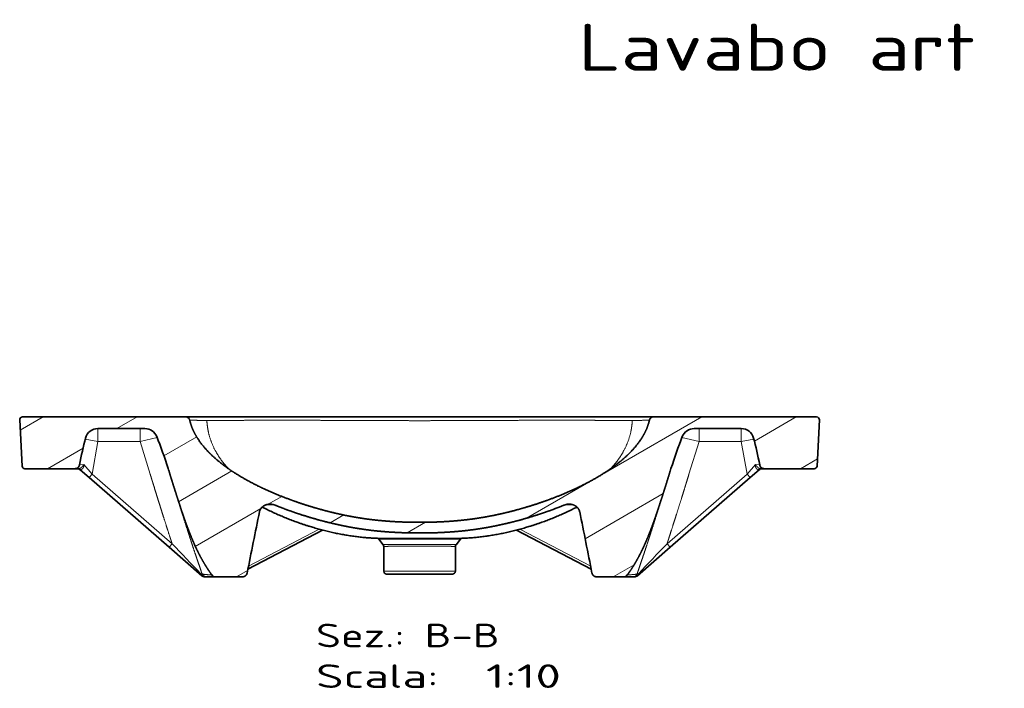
# Model space of a CAD drawing. Extents: x 34 to 271, y 18 to 194.
# Tile 2 of 4: x 48 to 152, y 123 to 194. Entities that reach past the tile are written whole.
import ezdxf
from ezdxf.enums import TextEntityAlignment as Align

# ---------------------------------------------------------------- set-up
doc = ezdxf.new("R2010")
doc.units = 0
doc.layers.get('0').update_dxf_attribs({"lineweight": 13})
doc.styles.get("Standard").update_dxf_attribs({"font": 'isocp.shx'})

# ---------------------------------------------------------------- blocks, each defined once
blk = doc.blocks.new('BLOCK19')
at = {"color": 7, "lineweight": 13}
blk.add_text('Lavabo art 5235 85x48', height=5, dxfattribs=at).set_placement((0, -6.94), (91.08, -6.94), align=Align.FIT)
blk = doc.blocks.new('BLOCK29')
at = {"color": 7, "lineweight": 13}
for s, p, p2 in [('Sez.: B-B', (-110, -244.7), (85.2, -244.7)), ('Scala:', (-110, -287.9), (20.1, -287.9)), ('  1:10', (20.1, -287.9), (150.2, -287.9))]:
    blk.add_text(s, height=25, dxfattribs=at).set_placement(p, p2, align=Align.FIT)
blk = doc.blocks.new('BLOCK30')
at = {"color": 7, "lineweight": 35}
for p, q in [((-229.5, 0), (0, 0)), ((0, 0), (229.5, 0)), ((-422.3, -52.2), (-424.8, -3.2)), ((-421.8, 0), (-248.2, 0)), ((421.8, 0), (248.2, 0)), ((422.3, -52.2), (424.8, -3.2)), ((-291.8, -12.4), (-341.8, -12.4)), ((291.8, -12.4), (341.8, -12.4)), ((-419.3, -55), (-366.3, -55)), ((419.3, -55), (366.3, -55)), ((-351.2, -64.5), (-266.2, -138.5)), ((351.2, -64.5), (266.2, -138.5)), ((-103, -120.3), (-182.4, -161.8)), ((103, -120.3), (182.4, -161.8)), ((-266.2, -138.5), (-231.4, -168.8)), ((-38, -164), (-38, -137.7)), ((38, -164), (38, -137.7)), ((231.4, -168.8), (266.2, -138.5)), ((-35, -167), (0, -167)), ((-28, -167), (0, -167)), ((35, -167), (0, -167)), ((-216.3, -170), (-188.7, -170)), ((216.3, -170), (188.7, -170))]:
    blk.add_line(p, q, dxfattribs=at)
at = {"color": 7, "lineweight": 35, "ltscale": 0.468763}
for p, q in [((229.5, 0), (248.2, 0)), ((-248.2, 0), (-229.5, 0))]:
    blk.add_line(p, q, dxfattribs=at)
at = {"color": 7, "lineweight": 13, "ltscale": 0.339183}
for p, q in [((-341.8, -12.4), (-341.8, -26)), ((-297, -12.4), (-297, -26)), ((297, -12.4), (297, -26)), ((341.8, -12.4), (341.8, -26))]:
    blk.add_line(p, q, dxfattribs=at)
at = {"color": 7, "lineweight": 13, "ltscale": 0.340298}
for p, q in [((-355.2, -23.6), (-341.8, -26)), ((355.2, -23.6), (341.8, -26))]:
    blk.add_line(p, q, dxfattribs=at)
at = {"color": 7, "lineweight": 13}
for p, q in [((-341.8, -26), (-347.9, -60.7)), ((-297, -26), (-341.8, -26)), ((-286.2, -60.9), (-297, -26)), ((286.2, -60.9), (297, -26)), ((297, -26), (341.8, -26)), ((341.8, -26), (347.9, -60.7)), ((-347.9, -60.7), (-262.9, -134.7)), ((347.9, -60.7), (262.9, -134.7)), ((-106.6, -119.3), (-181.8, -158.6)), ((106.6, -119.3), (181.8, -158.6)), ((-38, -164), (0, -164)), ((38, -164), (0, -164))]:
    blk.add_line(p, q, dxfattribs=at)
at = {"color": 7, "lineweight": 13, "ltscale": 0.46654}
for p, q in [((-297, -26), (-278.8, -21.9)), ((278.8, -21.9), (297, -26))]:
    blk.add_line(p, q, dxfattribs=at)
at = {"color": 7, "lineweight": 13, "ltscale": 0.113061}
for p, q in [((-361.3, -50.9), (-356.8, -50.6)), ((356.8, -50.6), (361.3, -50.9))]:
    blk.add_line(p, q, dxfattribs=at)
at = {"color": 7, "lineweight": 13, "ltscale": 0.337158}
for p, q in [((-347.9, -60.7), (-356.8, -50.6)), ((347.9, -60.7), (356.8, -50.6))]:
    blk.add_line(p, q, dxfattribs=at)
at = {"color": 7, "lineweight": 35, "ltscale": 0.102401}
blk.add_line((-366.3, -55), (-362.2, -55), dxfattribs=at)
at = {"color": 7, "lineweight": 35, "ltscale": 0.315659}
for p, q in [((-360.7, -56.2), (-351.2, -64.5)), ((351.2, -64.5), (360.7, -56.2))]:
    blk.add_line(p, q, dxfattribs=at)
at = {"color": 7, "lineweight": 13, "ltscale": 0.125}
for p, q in [((-347.9, -60.7), (-351.2, -64.5)), ((347.9, -60.7), (351.2, -64.5)), ((-262.9, -134.7), (-266.2, -138.5)), ((262.9, -134.7), (266.2, -138.5))]:
    blk.add_line(p, q, dxfattribs=at)
at = {"color": 7, "lineweight": 13, "ltscale": 0.064672}
blk.add_line((-267.1, -55), (-267.9, -52.5), dxfattribs=at)
at = {"color": 7, "lineweight": 13, "ltscale": 0.019409}
blk.add_line((-266, -58.4), (-266.3, -57.7), dxfattribs=at)
at = {"color": 7, "lineweight": 35, "ltscale": 0.015742}
for p, q in [((-266, -58.4), (-266.2, -57.8)), ((266, -58.4), (266.2, -57.8))]:
    blk.add_line(p, q, dxfattribs=at)
at = {"color": 7, "lineweight": 13, "ltscale": 0.019416}
blk.add_line((266, -58.4), (266.3, -57.7), dxfattribs=at)
at = {"color": 7, "lineweight": 13, "ltscale": 0.065316}
blk.add_line((267.1, -55), (267.9, -52.5), dxfattribs=at)
at = {"color": 7, "lineweight": 35, "ltscale": 0.102392}
blk.add_line((362.2, -55), (366.3, -55), dxfattribs=at)
at = {"color": 7, "lineweight": 35, "ltscale": 0.000103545}
blk.add_line((-45.6, -128.9), (-45.6, -128.9), dxfattribs=at)
at = {"color": 7, "lineweight": 35, "ltscale": 0.186677}
for p, q in [((-38.7, -135.8), (-43.4, -130)), ((38.7, -135.8), (43.4, -130))]:
    blk.add_line(p, q, dxfattribs=at)
at = {"color": 7, "lineweight": 35, "ltscale": 0.000103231}
blk.add_line((45.6, -128.9), (45.6, -128.9), dxfattribs=at)
at = {"color": 7, "lineweight": 13, "ltscale": 0.034727}
blk.add_line((-232.6, -166.5), (-231.2, -166.6), dxfattribs=at)
at = {"color": 7, "lineweight": 13, "ltscale": 0.034773}
blk.add_line((231.2, -166.6), (232.6, -166.5), dxfattribs=at)
at = {"color": 7, "lineweight": 35, "ltscale": 0.042203}
for p, q in [((-228.1, -170), (-226.4, -170)), ((226.4, -170), (228.1, -170))]:
    blk.add_line(p, q, dxfattribs=at)
at = {"color": 7, "lineweight": 35, "ltscale": 0.253458}
blk.add_line((-226.4, -170), (-216.3, -170), dxfattribs=at)
at = {"color": 7, "lineweight": 35, "ltscale": 0.253514}
blk.add_line((216.3, -170), (226.4, -170), dxfattribs=at)
at = {"color": 7, "lineweight": 35}
for centre, radius, start, end in [((421.8, -3), 3, 357, 450), ((-421.8, -3), 3, 90, 183), ((-248.2, -4), 4, 12.981, 90.0093), ((248.2, -4), 4, 89.9907, 167.019), ((-341.8, -26), 13.6, 90, 165.3039), ((-291.8, -26), 13.6, 21.734, 90), ((291.8, -26), 13.6, 90, 158.266), ((341.8, -26), 13.6, 14.6961, 90), ((-419.3, -52), 3, 183, 270), ((419.3, -52), 3, 270, 357), ((-364, -60), 5, 48.9625, 90), ((-867.8, -245.1), 630.1, 17.2944, 17.5716), ((867.8, -245.1), 630.1, 162.4284, 162.7056), ((364, -60), 5, 90, 131.0375), ((-158.9, -106.9), 14.2, 67.9189, 86.2174), ((158.9, -106.9), 14.2, 93.7824, 112.0819), ((11775.8, -2534.5), 12191.3, 168.48494, 168.79694), ((-11775.8, -2534.5), 12191.3, 11.20306, 11.51506), ((-45.7, -131.9), 3, 78.7832, 88.1591), ((-45.7, -131.9), 3, 39.2689, 78.7836), ((-41, -137.7), 3, 0.9951, 39.2755), ((41, -137.7), 3, 140.7245, 179.0049), ((45.7, -131.9), 3, 101.2164, 140.7311), ((45.7, -131.9), 3, 91.8409, 101.2168), ((-231.2, -166.6), 0.00362, 308.4616, 129.4233), ((-226.4, -165), 5, 198.9647, 269.9997), ((-35, -164), 3, 180, 270), ((35, -164), 3, 270, 360), ((-228.1, -165), 5, 228.9625, 270), ((-226.4, -165), 5, 262.9695, 270), ((-198.7, -167), 3, 270, 270.6319), ((198.7, -167), 3, 269.3681, 270), ((228.1, -165), 5, 270, 311.0375)]:
    blk.add_arc(centre, radius, start, end, dxfattribs=at)
at = {"color": 7, "lineweight": 13}
for centre, radius, start, end in [((29414.4, 28169.7), 41010.8, 223.64359, 223.70508), ((-29414.4, 28169.7), 41010.8, 316.29492, 316.35641), ((226.4, -165), 5, 270, 340.9506)]:
    blk.add_arc(centre, radius, start, end, dxfattribs=at)
at = {"color": 7, "lineweight": 35}
for centre, major_axis, ratio, start_param, end_param in [((-348.2, -62.3), (-15.2, -86.4), 0.171119, 4.264732, 4.610924), ((-281.3, -80.6), (30.3, -108.8), 0.185286, 1.757299, 2.098499), ((281.3, -80.6), (-30.3, -108.8), 0.185286, 4.184686, 4.525887), ((348.2, -62.3), (15.2, -86.4), 0.171119, 1.672261, 2.018453), ((-216.3, -165), (5.37, 0.23), 0.936811, 3.709895, 4.665878), ((216.3, -165), (5.37, -0.23), 0.936811, 4.7589, 5.714883)]:
    blk.add_ellipse(centre, major_axis=major_axis, ratio=ratio, start_param=start_param, end_param=end_param, dxfattribs=at)
at = {"color": 7, "lineweight": 13}
for centre, major_axis, ratio, start_param, end_param in [((-112.4, -100.8), (59.8, -7), 0.051384, 2.334822, 2.576994), ((112.4, -100.8), (59.8, 7), 0.051384, 0.564599, 0.806771), ((-228.1, -165), (0, -5), 0.929361, 5.022624, 6.283184), ((-228.1, -165), (3.28, 3.77), 0.798994, 2.517195, 3.141593), ((228.1, -165), (0, -5), 0.929361, 0.000001, 1.260561), ((228.1, -165), (-3.28, 3.77), 0.798994, 3.141592, 3.76599)]:
    blk.add_ellipse(centre, major_axis=major_axis, ratio=ratio, start_param=start_param, end_param=end_param, dxfattribs=at)
at = {"color": 7, "lineweight": 35}
for points, degree, knots in [([(0, -111.9), (-3.4, -111.9), (-6.9, -111.9), (-10.4, -111.9), (-17.3, -111.7), (-24.4, -111.4), (-28, -111.2), (-33.7, -110.8), (-39.6, -110.3), (-41.8, -110.1), (-45, -109.8), (-48.3, -109.4), (-49.3, -109.3), (-51.9, -109), (-54.5, -108.7), (-56.1, -108.5), (-61.1, -107.7), (-66.4, -106.9), (-70.1, -106.3), (-77.6, -104.9), (-85.5, -103.2), (-89.5, -102.3), (-97.2, -100.4), (-105.1, -98.3), (-108.9, -97.2), (-117, -94.8), (-125.2, -92.2), (-129.5, -90.8), (-138.7, -87.5), (-147.8, -84), (-152.6, -82), (-163.4, -77.4), (-174, -72.3), (-179.7, -69.3), (-190.6, -63.3), (-200.8, -56.7), (-205.6, -53.4), (-214.1, -46.9), (-221.8, -39.9), (-225.1, -36.6), (-231.3, -29.6), (-236.4, -22.2), (-238.7, -18.4), (-241.3, -13.1), (-243.1, -7.6), (-243.6, -6.1), (-244, -4.6), (-244.3, -3.1)], 5, [0, 0, 0, 0, 0, 0, 39.905623, 39.905623, 39.905623, 79.25433, 79.25433, 79.25433, 101.416228, 101.416228, 101.416228, 111.622677, 111.622677, 111.622677, 126.23537, 126.23537, 126.23537, 158.132684, 158.132684, 158.132684, 189.192481, 189.192481, 189.192481, 217.151703, 217.151703, 217.151703, 248.038898, 248.038898, 248.038898, 282.784948, 282.784948, 282.784948, 326.100111, 326.100111, 326.100111, 366.282375, 366.282375, 366.282375, 400.928328, 400.928328, 400.928328, 435.253342, 435.253342, 435.253342, 447.776483, 447.776483, 447.776483, 447.776483, 447.776483, 447.776483]), ([(0, -111.9), (3.4, -111.9), (6.9, -111.9), (10.4, -111.9), (17.3, -111.7), (24.4, -111.4), (28, -111.2), (33.7, -110.8), (39.6, -110.3), (41.8, -110.1), (45, -109.8), (48.3, -109.4), (49.3, -109.3), (51.9, -109), (54.5, -108.7), (56.1, -108.5), (61.1, -107.7), (66.4, -106.9), (70.1, -106.3), (77.6, -104.9), (85.5, -103.2), (89.5, -102.3), (97.2, -100.4), (105.1, -98.3), (108.9, -97.2), (117, -94.8), (125.2, -92.2), (129.5, -90.8), (138.7, -87.5), (147.8, -84), (152.6, -82), (163.4, -77.4), (174, -72.3), (179.7, -69.3), (190.6, -63.3), (200.8, -56.7), (205.6, -53.4), (214.1, -46.9), (221.8, -39.9), (225.1, -36.6), (231.3, -29.6), (236.4, -22.2), (238.7, -18.4), (241.3, -13.1), (243.1, -7.6), (243.6, -6.1), (244, -4.6), (244.3, -3.1)], 5, [0, 0, 0, 0, 0, 0, 39.905623, 39.905623, 39.905623, 79.25433, 79.25433, 79.25433, 101.416228, 101.416228, 101.416228, 111.622677, 111.622677, 111.622677, 126.23537, 126.23537, 126.23537, 158.132684, 158.132684, 158.132684, 189.192481, 189.192481, 189.192481, 217.151703, 217.151703, 217.151703, 248.038898, 248.038898, 248.038898, 282.784948, 282.784948, 282.784948, 326.100111, 326.100111, 326.100111, 366.282375, 366.282375, 366.282375, 400.928328, 400.928328, 400.928328, 435.253342, 435.253342, 435.253342, 447.776483, 447.776483, 447.776483, 447.776483, 447.776483, 447.776483]), ([(-361.3, -50.9), (-361.4, -51.4), (-361.5, -51.8), (-361.7, -52.1), (-362.1, -52.9), (-362.6, -53.5), (-362.9, -53.8), (-363.6, -54.3), (-364.4, -54.7), (-364.8, -54.8), (-365.3, -54.9), (-365.9, -55), (-366, -55), (-366.1, -55), (-366.3, -55)], 5, [0, 0, 0, 0, 0, 0, 2.5685, 2.5685, 2.5685, 5.147833, 5.147833, 5.147833, 7.733632, 7.733632, 7.733632, 8.556604, 8.556604, 8.556604, 8.556604, 8.556604, 8.556604]), ([(361.3, -50.9), (361.4, -51.4), (361.5, -51.8), (361.7, -52.1), (362.1, -52.9), (362.6, -53.5), (362.9, -53.8), (363.6, -54.3), (364.4, -54.7), (364.8, -54.8), (365.3, -54.9), (365.9, -55), (366, -55), (366.1, -55), (366.3, -55)], 5, [0, 0, 0, 0, 0, 0, 2.5685, 2.5685, 2.5685, 5.147833, 5.147833, 5.147833, 7.733632, 7.733632, 7.733632, 8.556604, 8.556604, 8.556604, 8.556604, 8.556604, 8.556604]), ([(-220.7, -167.9), (-221.6, -166.7), (-222.4, -165.5), (-223.3, -164.3), (-225.7, -160.7), (-228.1, -157), (-229.5, -154.5), (-232.2, -149.8), (-234.8, -144.8), (-236, -142.4), (-237.5, -139.1), (-239.1, -135.8), (-239.5, -134.9), (-240, -133.7), (-240.5, -132.4), (-240.7, -132.1), (-241.9, -129.1), (-243.2, -126.1), (-244.3, -123.3), (-246.6, -117.3), (-248.9, -111.1), (-250.1, -107.7), (-251.7, -103), (-253.4, -98.1), (-253.8, -96.7), (-255.3, -92.2), (-256.8, -87.6), (-257.9, -84.3), (-259.1, -80.5), (-260.3, -76.7), (-260.5, -76.1), (-260.8, -75), (-261.2, -73.9), (-261.4, -73.4), (-262.4, -70.1), (-263.4, -66.7), (-264.3, -64), (-265.2, -61.2), (-266, -58.4)], 5, [2.825929, 2.825929, 2.825929, 2.825929, 2.825929, 2.825929, 17.656576, 17.656576, 17.656576, 45.164334, 45.164334, 45.164334, 68.838718, 68.838718, 68.838718, 77.387652, 77.387652, 77.387652, 80.209401, 80.209401, 80.209401, 105.334735, 105.334735, 105.334735, 133.414352, 133.414352, 133.414352, 144.523752, 144.523752, 144.523752, 169.515554, 169.515554, 169.515554, 173.721629, 173.721629, 173.721629, 177.927704, 177.927704, 177.927704, 198.746386, 198.746386, 198.746386, 198.746386, 198.746386, 198.746386]), ([(220.7, -167.9), (221.6, -166.7), (222.4, -165.5), (223.3, -164.3), (225.7, -160.7), (228.1, -157), (229.5, -154.5), (232.2, -149.8), (234.8, -144.8), (236, -142.4), (237.5, -139.1), (239.1, -135.8), (239.5, -134.9), (240, -133.7), (240.5, -132.4), (240.7, -132.1), (241.9, -129.1), (243.2, -126.1), (244.3, -123.3), (246.6, -117.3), (248.9, -111.1), (250.1, -107.7), (251.7, -103), (253.4, -98.1), (253.8, -96.7), (255.3, -92.2), (256.8, -87.6), (257.9, -84.3), (259.1, -80.5), (260.3, -76.7), (260.5, -76.1), (260.8, -75), (261.2, -73.9), (261.4, -73.4), (262.4, -70.1), (263.4, -66.7), (264.3, -64), (265.2, -61.2), (266, -58.4)], 5, [2.825929, 2.825929, 2.825929, 2.825929, 2.825929, 2.825929, 17.656576, 17.656576, 17.656576, 45.164334, 45.164334, 45.164334, 68.838718, 68.838718, 68.838718, 77.387652, 77.387652, 77.387652, 80.209401, 80.209401, 80.209401, 105.334735, 105.334735, 105.334735, 133.414352, 133.414352, 133.414352, 144.523752, 144.523752, 144.523752, 169.515554, 169.515554, 169.515554, 173.721629, 173.721629, 173.721629, 177.927704, 177.927704, 177.927704, 198.746386, 198.746386, 198.746386, 198.746386, 198.746386, 198.746386]), ([(-170.1, -100.8), (-170, -100.3), (-169.9, -99.7), (-169.7, -99.2), (-169.2, -98.2), (-168.6, -97.3), (-168.3, -96.9), (-167.3, -95.8), (-166.2, -94.9), (-165.4, -94.4), (-163.7, -93.5), (-161.9, -93), (-160.9, -92.8), (-159.7, -92.7), (-158.5, -92.7), (-158.3, -92.7), (-158.1, -92.7), (-157.9, -92.7)], 5, [0, 0, 0, 0, 0, 0, 3.089756, 3.089756, 3.089756, 6.357668, 6.357668, 6.357668, 11.897586, 11.897586, 11.897586, 18.407457, 18.407457, 18.407457, 19.699979, 19.699979, 19.699979, 19.699979, 19.699979, 19.699979]), ([(0, -123.3), (-2.5, -123.3), (-4.9, -123.3), (-7.4, -123.3), (-13.4, -123.2), (-19.5, -123), (-23.1, -122.8), (-28.9, -122.5), (-35, -122.1), (-37.2, -121.9), (-41, -121.6), (-44.9, -121.2), (-46.5, -121.1), (-48.7, -120.8), (-50.8, -120.6), (-51.4, -120.5), (-53.4, -120.2), (-55.5, -120), (-57.1, -119.8), (-60.3, -119.3), (-63.5, -118.8), (-65.1, -118.6), (-70, -117.8), (-75.2, -116.8), (-78.7, -116.2), (-85.7, -114.7), (-93, -113), (-96.6, -112.2), (-104.1, -110.3), (-111.7, -108.2), (-115.7, -107), (-124.2, -104.4), (-132.7, -101.6), (-137.3, -100), (-143.2, -97.8), (-149.2, -95.5), (-150.6, -94.9), (-152.1, -94.3), (-153.5, -93.7)], 5, [0, 0, 0, 0, 0, 0, 28.770013, 28.770013, 28.770013, 69.593015, 69.593015, 69.593015, 92.985229, 92.985229, 92.985229, 108.831588, 108.831588, 108.831588, 113.898026, 113.898026, 113.898026, 128.559974, 128.559974, 128.559974, 142.543606, 142.543606, 142.543606, 171.633525, 171.633525, 171.633525, 198.56195, 198.56195, 198.56195, 227.277091, 227.277091, 227.277091, 259.306676, 259.306676, 259.306676, 269.54933, 269.54933, 269.54933, 269.54933, 269.54933, 269.54933]), ([(0, -123.3), (2.5, -123.3), (4.9, -123.3), (7.4, -123.3), (13.4, -123.2), (19.5, -123), (23.1, -122.8), (28.9, -122.5), (35, -122.1), (37.2, -121.9), (41, -121.6), (44.9, -121.2), (46.5, -121.1), (48.7, -120.8), (50.8, -120.6), (51.4, -120.5), (53.4, -120.2), (55.5, -120), (57.1, -119.8), (60.3, -119.3), (63.5, -118.8), (65.1, -118.6), (70, -117.8), (75.2, -116.8), (78.7, -116.2), (85.7, -114.7), (93, -113), (96.6, -112.2), (104.1, -110.3), (111.7, -108.2), (115.7, -107), (124.2, -104.4), (132.7, -101.6), (137.3, -100), (143.2, -97.8), (149.2, -95.5), (150.6, -94.9), (152.1, -94.3), (153.5, -93.7)], 5, [0, 0, 0, 0, 0, 0, 28.770013, 28.770013, 28.770013, 69.593015, 69.593015, 69.593015, 92.985229, 92.985229, 92.985229, 108.831588, 108.831588, 108.831588, 113.898026, 113.898026, 113.898026, 128.559974, 128.559974, 128.559974, 142.543606, 142.543606, 142.543606, 171.633525, 171.633525, 171.633525, 198.56195, 198.56195, 198.56195, 227.277091, 227.277091, 227.277091, 259.306676, 259.306676, 259.306676, 269.54933, 269.54933, 269.54933, 269.54933, 269.54933, 269.54933]), ([(170.1, -100.8), (170, -100.3), (169.9, -99.7), (169.7, -99.2), (169.2, -98.2), (168.6, -97.3), (168.3, -96.9), (167.3, -95.8), (166.2, -94.9), (165.4, -94.4), (163.7, -93.5), (161.9, -93), (160.9, -92.8), (159.7, -92.7), (158.5, -92.7), (158.3, -92.7), (158.1, -92.7), (157.9, -92.7)], 5, [0, 0, 0, 0, 0, 0, 3.089756, 3.089756, 3.089756, 6.357668, 6.357668, 6.357668, 11.897586, 11.897586, 11.897586, 18.407457, 18.407457, 18.407457, 19.699979, 19.699979, 19.699979, 19.699979, 19.699979, 19.699979]), ([(-167.3, -95.8), (-165.5, -96.7), (-162.1, -98.4), (-156.8, -100.9), (-151.5, -103.3), (-146.2, -105.6), (-140.8, -107.8), (-135.4, -109.9), (-130.7, -111.7), (-126.7, -113.1), (-123.5, -114.2), (-120.4, -115.2), (-118.2, -115.9), (-117.2, -116.2)], 3, [0, 0, 0, 0, 5.835631, 11.666373, 17.482523, 23.289668, 29.073742, 34.842547, 40.748689, 44.128892, 47.469497, 50.812704, 54.142901, 54.142901, 54.142901, 54.142901]), ([(167.3, -95.8), (165.5, -96.7), (162.1, -98.4), (156.8, -100.9), (151.5, -103.3), (146.2, -105.6), (140.8, -107.8), (135.4, -109.9), (130.7, -111.7), (126.7, -113.1), (123.5, -114.2), (120.4, -115.2), (118.2, -115.9), (117.2, -116.2)], 3, [0, 0, 0, 0, 5.83563, 11.666372, 17.482521, 23.289665, 29.073739, 34.842543, 40.748684, 44.128886, 47.469491, 50.812696, 54.142893, 54.142893, 54.142893, 54.142893]), ([(-117.4, -116.1), (-116.5, -116.4), (-114.9, -116.9), (-112.3, -117.7), (-109.6, -118.5), (-106.7, -119.3), (-103.8, -120), (-100.9, -120.8), (-98.1, -121.5), (-95.2, -122.2), (-92.4, -122.8), (-89.5, -123.4), (-86.7, -124), (-83.9, -124.5), (-81, -125.1), (-78.2, -125.5), (-75.4, -126), (-72.7, -126.4), (-69.9, -126.8), (-67.1, -127.2), (-64.4, -127.5), (-61.7, -127.8), (-58.9, -128.1), (-56.3, -128.3), (-53.6, -128.5), (-50.9, -128.7), (-48.3, -128.8), (-46.5, -128.9), (-45.6, -128.9)], 3, [0, 0, 0, 0, 2.579115, 5.151452, 8.144639, 11.127333, 14.100735, 17.062335, 20.013162, 22.950951, 25.876515, 28.787893, 31.68036, 34.557661, 37.420259, 40.266771, 43.097569, 45.911514, 48.708247, 51.487459, 54.252536, 56.999583, 59.725004, 62.432165, 65.117168, 67.78381, 70.432083, 73.062046, 73.062046, 73.062046, 73.062046]), ([(117.4, -116.1), (116.5, -116.4), (114.9, -116.9), (112.3, -117.7), (109.6, -118.5), (106.7, -119.3), (103.8, -120), (100.9, -120.8), (98.1, -121.5), (95.2, -122.2), (92.4, -122.8), (89.5, -123.4), (86.7, -124), (83.9, -124.5), (81, -125.1), (78.2, -125.5), (75.4, -126), (72.7, -126.4), (69.9, -126.8), (67.1, -127.2), (64.4, -127.5), (61.7, -127.8), (58.9, -128.1), (56.3, -128.3), (53.6, -128.5), (50.9, -128.7), (48.3, -128.8), (46.5, -128.9), (45.6, -128.9)], 3, [0, 0, 0, 0, 2.579111, 5.151444, 8.14463, 11.127325, 14.100727, 17.062328, 20.013155, 22.950944, 25.876509, 28.787887, 31.680355, 34.557656, 37.420254, 40.266767, 43.097565, 45.91151, 48.708244, 51.487456, 54.252743, 56.999998, 59.725418, 62.43258, 65.117481, 67.784021, 70.432188, 73.06204, 73.06204, 73.06204, 73.06204]), ([(-183.2, -165.9), (-183.3, -166.1), (-183.3, -166.4), (-183.4, -166.7), (-183.7, -167.3), (-184.2, -167.9), (-184.4, -168.3), (-185.2, -169), (-186.1, -169.5), (-186.7, -169.7), (-187.5, -169.9), (-188.2, -170), (-188.4, -170), (-188.5, -170), (-188.7, -170)], 5, [0, 0, 0, 0, 0, 0, 1.754599, 1.754599, 1.754599, 4.539813, 4.539813, 4.539813, 8.551689, 8.551689, 8.551689, 9.61898, 9.61898, 9.61898, 9.61898, 9.61898, 9.61898]), ([(183.2, -165.9), (183.3, -166.1), (183.3, -166.4), (183.4, -166.7), (183.7, -167.3), (184.2, -167.9), (184.4, -168.3), (185.2, -169), (186.1, -169.5), (186.7, -169.7), (187.5, -169.9), (188.2, -170), (188.4, -170), (188.5, -170), (188.7, -170)], 5, [0, 0, 0, 0, 0, 0, 1.754599, 1.754599, 1.754599, 4.539813, 4.539813, 4.539813, 8.551689, 8.551689, 8.551689, 9.61898, 9.61898, 9.61898, 9.61898, 9.61898, 9.61898])]:
    blk.add_open_spline(points, degree=degree, knots=knots, dxfattribs=at)
at = {"color": 7, "lineweight": 13}
for points, knots in [([(-226, -3.8), (-226.1, -3.8), (-226.2, -3.8), (-226.3, -3.8), (-226.8, -3.8), (-227.2, -3.8), (-227.5, -3.8), (-233.6, -3.7), (-238.6, -3.6), (-242, -3.5), (-243.9, -3.4), (-244.3, -3.2)], [0, 0, 0, 0, 0, 0, 1.540884, 1.540884, 1.540884, 6.1635, 6.1635, 6.1635, 88.504507, 88.504507, 88.504507, 88.504507, 88.504507, 88.504507]), ([(0, -4), (-0.7, -4), (-1.4, -4), (-2.1, -4), (-3.1, -4), (-4.2, -4), (-4.5, -4), (-14.7, -4), (-24.9, -3.9), (-34.6, -3.9), (-47, -3.9), (-59.4, -3.9), (-62, -3.8), (-70.7, -3.8), (-79.4, -3.8), (-85.1, -3.7), (-97.2, -3.7), (-109.2, -3.6), (-115.1, -3.6), (-122.9, -3.5), (-130.7, -3.5), (-132.7, -3.5), (-137.8, -3.5), (-142.9, -3.5), (-145.9, -3.5), (-151.6, -3.5), (-157.3, -3.5), (-159.9, -3.5), (-168.7, -3.6), (-177.3, -3.6), (-183.3, -3.6), (-196.4, -3.7), (-208.4, -3.8), (-214.7, -3.9), (-220.6, -3.9), (-225.7, -3.8), (-225.8, -3.8), (-225.9, -3.8), (-226, -3.8)], [0, 0, 0, 0, 0, 0, 5.565931, 5.565931, 5.565931, 8.348896, 8.348896, 8.348896, 86.064245, 86.064245, 86.064245, 106.499033, 106.499033, 106.499033, 154.899307, 154.899307, 154.899307, 202.350331, 202.350331, 202.350331, 218.270678, 218.270678, 218.270678, 244.068991, 244.068991, 244.068991, 266.207807, 266.207807, 266.207807, 320.134436, 320.134436, 320.134436, 390.03458, 390.03458, 390.03458, 391.309129, 391.309129, 391.309129, 391.309129, 391.309129, 391.309129]), ([(-203.2, -54.9), (-208.3, -49.4), (-212.9, -43.5), (-216.8, -37.2), (-221.7, -26.9), (-224.6, -15.9), (-225.3, -12), (-225.8, -7.9), (-226, -3.8)], [0, 0, 0, 0, 0, 0, 48.464908, 48.464908, 48.464908, 75.302787, 75.302787, 75.302787, 75.302787, 75.302787, 75.302787]), ([(0, -4), (0.7, -4), (1.4, -4), (2.1, -4), (3.1, -4), (4.2, -4), (4.5, -4), (14.7, -4), (24.9, -3.9), (34.6, -3.9), (47, -3.9), (59.4, -3.9), (62, -3.8), (70.7, -3.8), (79.4, -3.8), (85.1, -3.7), (97.2, -3.7), (109.2, -3.6), (115.1, -3.6), (122.9, -3.5), (130.7, -3.5), (132.7, -3.5), (137.8, -3.5), (142.9, -3.5), (145.9, -3.5), (151.6, -3.5), (157.3, -3.5), (159.9, -3.5), (168.7, -3.6), (177.3, -3.6), (183.3, -3.6), (196.4, -3.7), (208.4, -3.8), (214.7, -3.9), (220.6, -3.9), (225.7, -3.8), (225.8, -3.8), (225.9, -3.8), (226, -3.8)], [0, 0, 0, 0, 0, 0, 5.565931, 5.565931, 5.565931, 8.348896, 8.348896, 8.348896, 86.064245, 86.064245, 86.064245, 106.499033, 106.499033, 106.499033, 154.899307, 154.899307, 154.899307, 202.350331, 202.350331, 202.350331, 218.270678, 218.270678, 218.270678, 244.068991, 244.068991, 244.068991, 266.207807, 266.207807, 266.207807, 320.134436, 320.134436, 320.134436, 390.03458, 390.03458, 390.03458, 391.309129, 391.309129, 391.309129, 391.309129, 391.309129, 391.309129]), ([(203.2, -54.9), (208.3, -49.4), (212.9, -43.5), (216.8, -37.2), (221.7, -26.9), (224.6, -15.9), (225.3, -12), (225.8, -7.9), (226, -3.8)], [0, 0, 0, 0, 0, 0, 48.464833, 48.464833, 48.464833, 75.302322, 75.302322, 75.302322, 75.302322, 75.302322, 75.302322]), ([(226, -3.8), (226.1, -3.8), (226.2, -3.8), (226.3, -3.8), (226.8, -3.8), (227.2, -3.8), (227.5, -3.8), (233.6, -3.7), (238.6, -3.6), (242, -3.5), (243.9, -3.4), (244.3, -3.2)], [0, 0, 0, 0, 0, 0, 1.540884, 1.540884, 1.540884, 6.163501, 6.163501, 6.163501, 88.504508, 88.504508, 88.504508, 88.504508, 88.504508, 88.504508]), ([(-362.2, -55), (-362, -55), (-361.9, -55), (-361.8, -55), (-361.5, -54.9), (-361.2, -54.8), (-361, -54.7), (-360.7, -54.6), (-360.4, -54.4), (-360.2, -54.3), (-359.9, -54.1), (-359.7, -53.9), (-359.5, -53.8), (-359.2, -53.4), (-358.8, -53.1), (-358.6, -52.9), (-358.1, -52.4), (-357.7, -51.9), (-357.5, -51.6), (-357.3, -51.3), (-357, -51), (-357, -50.9), (-357, -50.9), (-356.9, -50.8), (-356.9, -50.8), (-356.9, -50.7), (-356.9, -50.7), (-356.8, -50.7), (-356.8, -50.7), (-356.8, -50.6), (-356.8, -50.6), (-356.8, -50.6), (-356.8, -50.6)], [0, 0, 0, 0, 0, 0, 1.148428, 1.148428, 1.148428, 2.388351, 2.388351, 2.388351, 3.703939, 3.703939, 3.703939, 5.008554, 5.008554, 5.008554, 7.430164, 7.430164, 7.430164, 10.813679, 10.813679, 10.813679, 11.337415, 11.337415, 11.337415, 11.599284, 11.599284, 11.599284, 11.730218, 11.730218, 11.730218, 11.861152, 11.861152, 11.861152, 11.861152, 11.861152, 11.861152]), ([(-360.2, -55.9), (-359.9, -55.9), (-359.6, -55.9), (-359.3, -55.8), (-358.8, -55.6), (-358.4, -55.3), (-358.3, -55.2), (-358, -55), (-357.8, -54.8), (-357.7, -54.6), (-357.5, -54.2), (-357.3, -53.8), (-357.2, -53.6), (-357, -53.1), (-356.9, -52.6), (-356.9, -52.3), (-356.8, -51.9), (-356.8, -51.5), (-356.8, -51.3), (-356.8, -51.1), (-356.8, -50.9), (-356.8, -50.9), (-356.8, -50.8), (-356.8, -50.7), (-356.8, -50.7), (-356.8, -50.7), (-356.8, -50.6), (-356.8, -50.6), (-356.8, -50.6), (-356.8, -50.6)], [0, 0, 0, 0, 0, 0, 2.452988, 2.452988, 2.452988, 3.638816, 3.638816, 3.638816, 4.877493, 4.877493, 4.877493, 7.266986, 7.266986, 7.266986, 9.532537, 9.532537, 9.532537, 11.206456, 11.206456, 11.206456, 11.484893, 11.484893, 11.484893, 11.76333, 11.76333, 11.76333, 11.835693, 11.835693, 11.835693, 11.835693, 11.835693, 11.835693]), ([(362.2, -55), (362, -55), (361.9, -55), (361.8, -55), (361.5, -54.9), (361.2, -54.8), (361, -54.7), (360.7, -54.6), (360.4, -54.4), (360.2, -54.3), (359.9, -54.1), (359.7, -53.9), (359.5, -53.8), (359.2, -53.4), (358.8, -53.1), (358.6, -52.9), (358.1, -52.4), (357.7, -51.9), (357.5, -51.6), (357.3, -51.3), (357, -51), (357, -50.9), (357, -50.9), (356.9, -50.8), (356.9, -50.8), (356.9, -50.7), (356.9, -50.7), (356.8, -50.7), (356.8, -50.7), (356.8, -50.6), (356.8, -50.6), (356.8, -50.6), (356.8, -50.6)], [0, 0, 0, 0, 0, 0, 1.148428, 1.148428, 1.148428, 2.388351, 2.388351, 2.388351, 3.703939, 3.703939, 3.703939, 5.008554, 5.008554, 5.008554, 7.430164, 7.430164, 7.430164, 10.813679, 10.813679, 10.813679, 11.337415, 11.337415, 11.337415, 11.599284, 11.599284, 11.599284, 11.730218, 11.730218, 11.730218, 11.861152, 11.861152, 11.861152, 11.861152, 11.861152, 11.861152]), ([(360.2, -55.9), (359.9, -55.9), (359.6, -55.9), (359.3, -55.8), (358.8, -55.6), (358.4, -55.3), (358.3, -55.2), (358, -55), (357.8, -54.8), (357.7, -54.6), (357.5, -54.2), (357.3, -53.8), (357.2, -53.6), (357, -53.1), (356.9, -52.6), (356.9, -52.3), (356.8, -51.9), (356.8, -51.5), (356.8, -51.3), (356.8, -51.1), (356.8, -50.9), (356.8, -50.9), (356.8, -50.8), (356.8, -50.7), (356.8, -50.7), (356.8, -50.7), (356.8, -50.6), (356.8, -50.6), (356.8, -50.6), (356.8, -50.6)], [0, 0, 0, 0, 0, 0, 2.452988, 2.452988, 2.452988, 3.638816, 3.638816, 3.638816, 4.877493, 4.877493, 4.877493, 7.266986, 7.266986, 7.266986, 9.532537, 9.532537, 9.532537, 11.206456, 11.206456, 11.206456, 11.484893, 11.484893, 11.484893, 11.76333, 11.76333, 11.76333, 11.835693, 11.835693, 11.835693, 11.835693, 11.835693, 11.835693]), ([(-360.7, -56.2), (-360.8, -56.1), (-360.9, -56.1), (-360.9, -56), (-360.8, -55.9), (-360.6, -55.8), (-360.5, -55.8), (-360.4, -55.8), (-360.2, -55.9)], [0, 0, 0, 0, 0, 0, 3.831546, 3.831546, 3.831546, 5.813148, 5.813148, 5.813148, 5.813148, 5.813148, 5.813148]), ([(-286.2, -60.9), (-285, -64.9), (-283.7, -69), (-282.5, -73), (-280.7, -78.7), (-279, -84.3), (-278.5, -85.9), (-275.9, -94.1), (-273.4, -102.2), (-271.3, -108.7), (-268.5, -117.4), (-265.8, -125.9), (-265, -128.2), (-264.2, -130.9), (-263.3, -133.6), (-263.2, -134), (-263.1, -134.3), (-262.9, -134.7)], [194.422881, 194.422881, 194.422881, 194.422881, 194.422881, 194.422881, 224.999454, 224.999454, 224.999454, 236.889598, 236.889598, 236.889598, 286.918511, 286.918511, 286.918511, 306.138203, 306.138203, 306.138203, 309.213944, 309.213944, 309.213944, 309.213944, 309.213944, 309.213944]), ([(-267.1, -55), (-266, -58.7), (-264.9, -62.3), (-263.7, -66), (-262.2, -70.9), (-260.7, -75.9), (-260.3, -76.9), (-259.5, -79.4), (-258.8, -81.9), (-258.4, -83.1), (-256.2, -90.2), (-254, -97.3), (-252.1, -103), (-249.7, -110.7), (-247.3, -118.2), (-246.6, -120.2), (-245.7, -123.1), (-244.7, -126), (-244.5, -126.9), (-243.8, -128.8), (-243.2, -130.7), (-242.9, -131.7), (-240.7, -138.5), (-238.5, -145.1), (-236.6, -150.7), (-234.4, -157.1), (-232.3, -163.4), (-231.9, -164.5), (-231.5, -165.5), (-231.2, -166.6)], [0, 0, 0, 0, 0, 0, 33.745834, 33.745834, 33.745834, 45.382015, 45.382015, 45.382015, 56.634267, 56.634267, 56.634267, 110.844962, 110.844962, 110.844962, 129.728807, 129.728807, 129.728807, 139.44906, 139.44906, 139.44906, 148.743685, 148.743685, 148.743685, 207.16076, 207.16076, 207.16076, 219.604917, 219.604917, 219.604917, 219.604917, 219.604917, 219.604917]), ([(267.1, -55), (266, -58.7), (264.9, -62.3), (263.7, -66), (262.2, -70.9), (260.7, -75.9), (260.3, -76.9), (259.5, -79.4), (258.8, -81.9), (258.4, -83.1), (256.2, -90.2), (254, -97.3), (252.1, -103), (249.7, -110.7), (247.3, -118.2), (246.6, -120.2), (245.7, -123.1), (244.7, -126), (244.5, -126.9), (243.8, -128.8), (243.2, -130.7), (242.9, -131.7), (240.7, -138.5), (238.5, -145.1), (236.6, -150.7), (234.4, -157.1), (232.3, -163.4), (231.9, -164.5), (231.5, -165.6), (231.2, -166.6)], [0, 0, 0, 0, 0, 0, 33.750199, 33.750199, 33.750199, 45.390957, 45.390957, 45.390957, 56.644659, 56.644659, 56.644659, 110.85669, 110.85669, 110.85669, 129.740444, 129.740444, 129.740444, 139.459891, 139.459891, 139.459891, 148.753482, 148.753482, 148.753482, 207.16833, 207.16833, 207.16833, 219.633205, 219.633205, 219.633205, 219.633205, 219.633205, 219.633205]), ([(286.2, -60.9), (285, -64.9), (283.7, -69), (282.5, -73), (280.7, -78.7), (279, -84.3), (278.5, -85.9), (275.9, -94.1), (273.4, -102.2), (271.3, -108.7), (268.5, -117.4), (265.8, -125.9), (265, -128.2), (264.2, -130.9), (263.3, -133.6), (263.2, -134), (263.1, -134.3), (262.9, -134.7)], [194.422881, 194.422881, 194.422881, 194.422881, 194.422881, 194.422881, 224.999454, 224.999454, 224.999454, 236.889598, 236.889598, 236.889598, 286.918511, 286.918511, 286.918511, 306.138203, 306.138203, 306.138203, 309.213944, 309.213944, 309.213944, 309.213944, 309.213944, 309.213944]), ([(360.7, -56.2), (360.8, -56.1), (360.9, -56.1), (360.9, -56), (360.8, -55.9), (360.6, -55.8), (360.5, -55.8), (360.4, -55.8), (360.2, -55.9)], [0, 0, 0, 0, 0, 0, 3.831546, 3.831546, 3.831546, 5.813148, 5.813148, 5.813148, 5.813148, 5.813148, 5.813148]), ([(-117.2, -116.2), (-108.4, -118.9), (-99.6, -121.3), (-90.8, -123.3), (-76.4, -126.1), (-62.1, -127.8), (-56.6, -128.4), (-51.1, -128.7), (-45.6, -128.9)], [0, 0, 0, 0, 0, 0, 63.402852, 63.402852, 63.402852, 103.870338, 103.870338, 103.870338, 103.870338, 103.870338, 103.870338]), ([(117.2, -116.2), (108.4, -118.9), (99.6, -121.3), (90.8, -123.3), (76.4, -126.1), (62.1, -127.8), (56.6, -128.4), (51.1, -128.7), (45.6, -128.9)], [0, 0, 0, 0, 0, 0, 63.402852, 63.402852, 63.402852, 103.870338, 103.870338, 103.870338, 103.870338, 103.870338, 103.870338]), ([(-45.6, -128.9), (-45.6, -128.9), (-45.6, -128.9), (-45.5, -128.9), (-45.2, -128.9), (-44.3, -128.9), (-43.2, -128.9), (-40.2, -128.9), (-36.1, -128.9), (-33.6, -128.9), (-27.3, -128.9), (-19.9, -128.8), (-15.4, -128.8), (-9.5, -128.8), (-3.5, -128.8), (-2.3, -128.8), (-1.2, -128.8), (0, -128.8)], [0, 0, 0, 0, 0, 0, 16.984004, 16.984004, 16.984004, 81.505537, 81.505537, 81.505537, 151.143881, 151.143881, 151.143881, 242.582128, 242.582128, 242.582128, 264.744959, 264.744959, 264.744959, 264.744959, 264.744959, 264.744959]), ([(-43.4, -130), (-43.4, -130), (-43.3, -130), (-43.2, -130), (-42.7, -130), (-41.6, -130), (-40.6, -130), (-37.8, -130), (-33.8, -129.9), (-31.4, -129.9), (-25.9, -129.9), (-19.6, -129.9), (-16.2, -129.9), (-11, -129.9), (-5.5, -129.9), (-3.7, -129.9), (-1.8, -129.9), (0, -129.9)], [0, 0, 0, 0, 0, 0, 25.822296, 25.822296, 25.822296, 83.762904, 83.762904, 83.762904, 155.395291, 155.395291, 155.395291, 227.828334, 227.828334, 227.828334, 264.00753, 264.00753, 264.00753, 264.00753, 264.00753, 264.00753]), ([(-38.7, -135.8), (-38.7, -135.8), (-38.6, -135.7), (-38.5, -135.7), (-38.2, -135.7), (-37.5, -135.7), (-37, -135.7), (-35.4, -135.7), (-33.2, -135.6), (-31.8, -135.6), (-29.1, -135.5), (-26.2, -135.5), (-25.1, -135.5), (-22.5, -135.4), (-19.7, -135.4), (-18.1, -135.4), (-13.7, -135.4), (-9, -135.4), (-6.1, -135.4), (-3, -135.4), (0, -135.4)], [0, 0, 0, 0, 0, 0, 7.197061, 7.197061, 7.197061, 18.248847, 18.248847, 18.248847, 35.72303, 35.72303, 35.72303, 46.743837, 46.743837, 46.743837, 60.245281, 60.245281, 60.245281, 84.540748, 84.540748, 84.540748, 84.540748, 84.540748, 84.540748]), ([(45.6, -128.9), (45.6, -128.9), (45.6, -128.9), (45.5, -128.9), (45.2, -128.9), (44.3, -128.9), (43.2, -128.9), (40.2, -128.9), (36.1, -128.9), (33.6, -128.9), (27.3, -128.9), (19.9, -128.8), (15.4, -128.8), (9.5, -128.8), (3.5, -128.8), (2.3, -128.8), (1.2, -128.8), (0, -128.8)], [0, 0, 0, 0, 0, 0, 16.984004, 16.984004, 16.984004, 81.505537, 81.505537, 81.505537, 151.143881, 151.143881, 151.143881, 242.582128, 242.582128, 242.582128, 264.744959, 264.744959, 264.744959, 264.744959, 264.744959, 264.744959]), ([(43.4, -130), (43.4, -130), (43.3, -130), (43.2, -130), (42.7, -130), (41.6, -130), (40.6, -130), (37.8, -130), (33.8, -129.9), (31.4, -129.9), (25.9, -129.9), (19.6, -129.9), (16.2, -129.9), (11, -129.9), (5.5, -129.9), (3.7, -129.9), (1.8, -129.9), (0, -129.9)], [0, 0, 0, 0, 0, 0, 25.822296, 25.822296, 25.822296, 83.762904, 83.762904, 83.762904, 155.395291, 155.395291, 155.395291, 227.828334, 227.828334, 227.828334, 264.00753, 264.00753, 264.00753, 264.00753, 264.00753, 264.00753]), ([(38.7, -135.8), (38.7, -135.8), (38.6, -135.7), (38.5, -135.7), (38.2, -135.7), (37.5, -135.7), (37, -135.7), (35.4, -135.7), (33.2, -135.6), (31.8, -135.6), (29.1, -135.5), (26.2, -135.5), (25.1, -135.5), (22.5, -135.4), (19.7, -135.4), (18.1, -135.4), (13.7, -135.4), (9, -135.4), (6.1, -135.4), (3, -135.4), (0, -135.4)], [0, 0, 0, 0, 0, 0, 7.197061, 7.197061, 7.197061, 18.248847, 18.248847, 18.248847, 35.72303, 35.72303, 35.72303, 46.743837, 46.743837, 46.743837, 60.245281, 60.245281, 60.245281, 84.540748, 84.540748, 84.540748, 84.540748, 84.540748, 84.540748]), ([(-38, -137.7), (-38, -137.6), (-37.8, -137.6), (-37.3, -137.6), (-36, -137.6), (-34.2, -137.5), (-33.3, -137.5), (-31.2, -137.4), (-28.6, -137.4), (-27.2, -137.4), (-24.3, -137.3), (-21.3, -137.3), (-19.8, -137.3), (-16.5, -137.2), (-13.1, -137.2), (-11.1, -137.2), (-7.7, -137.2), (-4.2, -137.2), (-2.8, -137.2), (-1.4, -137.2), (0, -137.2)], [0, 0, 0, 0, 0, 0, 16.031137, 16.031137, 16.031137, 28.334267, 28.334267, 28.334267, 43.490194, 43.490194, 43.490194, 56.139389, 56.139389, 56.139389, 72.694956, 72.694956, 72.694956, 84.160804, 84.160804, 84.160804, 84.160804, 84.160804, 84.160804]), ([(38, -137.7), (38, -137.6), (37.8, -137.6), (37.3, -137.6), (36, -137.6), (34.2, -137.5), (33.3, -137.5), (31.2, -137.4), (28.6, -137.4), (27.2, -137.4), (24.3, -137.3), (21.3, -137.3), (19.8, -137.3), (16.5, -137.2), (13.1, -137.2), (11.1, -137.2), (7.7, -137.2), (4.2, -137.2), (2.8, -137.2), (1.4, -137.2), (0, -137.2)], [0, 0, 0, 0, 0, 0, 16.031137, 16.031137, 16.031137, 28.334267, 28.334267, 28.334267, 43.490194, 43.490194, 43.490194, 56.139389, 56.139389, 56.139389, 72.694956, 72.694956, 72.694956, 84.160804, 84.160804, 84.160804, 84.160804, 84.160804, 84.160804]), ([(-220.7, -167.9), (-223.9, -167.7), (-226.5, -167.6), (-228.6, -167.4), (-230, -167.1), (-230.7, -166.9), (-230.8, -166.9), (-230.8, -166.9), (-230.8, -166.9), (-230.8, -166.9), (-230.8, -166.9), (-230.9, -166.8), (-230.9, -166.8), (-231, -166.8), (-231.1, -166.7), (-231.2, -166.7), (-231.2, -166.6), (-231.2, -166.6)], [0, 0, 0, 0, 0, 0, 72.922474, 72.922474, 72.922474, 75.033123, 75.033123, 75.033123, 76.208886, 76.208886, 76.208886, 77.384649, 77.384649, 77.384649, 94.487709, 94.487709, 94.487709, 94.487709, 94.487709, 94.487709]), ([(220.7, -167.9), (223.7, -167.7), (226.2, -167.6), (228.1, -167.4), (229.7, -167.2), (230.5, -167), (230.6, -166.9), (230.7, -166.9), (230.7, -166.9), (230.7, -166.9), (230.8, -166.9), (230.8, -166.9), (230.8, -166.9), (230.8, -166.9), (230.9, -166.8), (230.9, -166.8), (231, -166.8), (231.1, -166.7), (231.1, -166.7), (231.2, -166.6), (231.2, -166.6), (231.2, -166.6), (231.2, -166.6), (231.2, -166.6), (231.2, -166.6), (231.2, -166.6), (231.2, -166.6), (231.2, -166.6), (231.2, -166.6), (231.2, -166.6), (231.2, -166.6), (231.2, -166.6), (231.2, -166.6)], [0, 0, 0, 0, 0, 0, 67.702413, 67.702413, 67.702413, 72.596022, 72.596022, 72.596022, 74.930096, 74.930096, 74.930096, 76.153506, 76.153506, 76.153506, 77.376916, 77.376916, 77.376916, 90.115659, 90.115659, 90.115659, 100.013321, 100.013321, 100.013321, 111.442704, 111.442704, 111.442704, 239.160833, 239.160833, 239.160833, 239.164093, 239.164093, 239.164093, 239.164093, 239.164093, 239.164093])]:
    blk.add_open_spline(points, degree=5, knots=knots, dxfattribs=at)
for points in [[(-360.2, -55.9), (-360.6, -55.5), (-360.9, -55.3), (-361.3, -55.1), (-361.7, -55), (-362.2, -55)], [(360.2, -55.9), (360.6, -55.5), (360.9, -55.3), (361.3, -55.1), (361.7, -55), (362.2, -55)]]:
    blk.add_open_spline(points, degree=5, dxfattribs=at)
blk = doc.blocks.new('BLOCK31')
at = {"color": 7, "lineweight": 13}
for p, q in [((-424.3, -14), (-400, 0)), ((113.7, -107.6), (300, 0)), ((-321.5, -12.4), (-300, 0)), ((355.7, -25.6), (400, 0)), ((-271.6, -41.3), (-236.8, -21.3)), ((-395.3, -55), (-357.5, -33.2)), ((404.7, -55), (422.7, -44.7)), ((-256, -90.1), (-199.5, -57.4)), ((175.9, -129.4), (258.8, -81.5)), ((-238.3, -137.6), (-168.6, -97.4)), ((-13.3, -123.2), (6.2, -111.9)), ((205.6, -170), (228, -157.1))]:
    blk.add_line(p, q, dxfattribs=at)
at = {"color": 7, "lineweight": 13, "ltscale": 0.417134}
blk.add_line((-160.8, -92.8), (-146.3, -84.5), dxfattribs=at)
at = {"color": 7, "lineweight": 13, "ltscale": 0.41701}
blk.add_line((-95, -112.6), (-80.5, -104.2), dxfattribs=at)
at = {"color": 7, "lineweight": 13, "ltscale": 0.34001}
blk.add_line((-194.4, -170), (-182.7, -163.2), dxfattribs=at)

msp = doc.modelspace()

# ---------------------------------------------------------------- block references
at = {"lineweight": 0}
msp.add_blockref('BLOCK19', (107.0297, 195.689), dxfattribs=at)
at = {"lineweight": 0, "xscale": 0.1, "yscale": 0.1, "zscale": 0.1}
for name in ['BLOCK30', 'BLOCK31', 'BLOCK29']:
    msp.add_blockref(name, (90.1687, 151.9804), dxfattribs=at)

doc.saveas('drawing.dxf')
